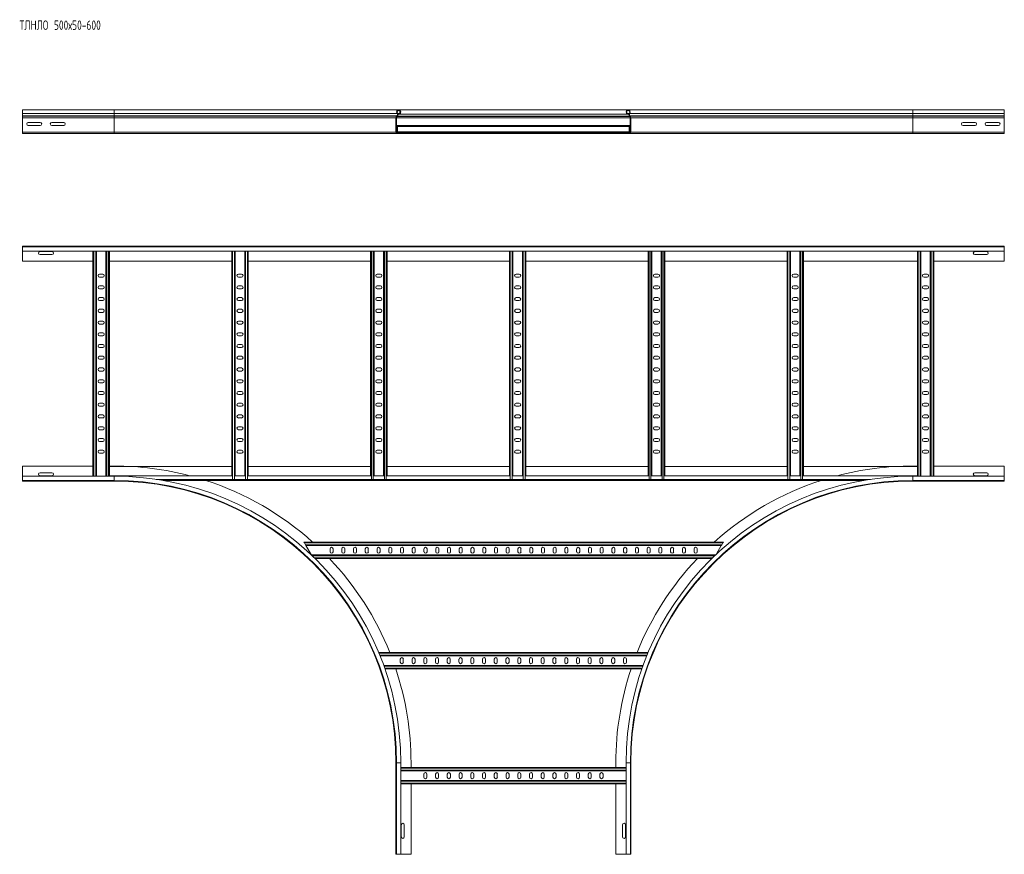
# Model space of a CAD drawing. Header units: millimetres. Extents: x -5 to 20346, y -6416 to 295.
# Tile 22 of 33: x 11953 to 14049, y -1696 to 82. Entities that reach past the tile are written whole.
import ezdxf

# ---------------------------------------------------------------- set-up
doc = ezdxf.new("R2010")
doc.units = ezdxf.units.MM
doc.styles.add('SLDTEXTSTYLE0', font='TXT', dxfattribs={"width": 0.7, "bigfont": 'bigfont'})

msp = doc.modelspace()

# ---------------------------------------------------------------- linework, layer by layer
at = {"color": 7, "linetype": 'Continuous', "lineweight": 15}
for p, q in [((12154.4, -110.3), (11959.4, -110.3)), ((11959.4, -110.3), (11959.4, -117.8)), ((11959.4, -117.8), (11959.4, -123.1)), ((11959.4, -123.1), (11959.4, -123.5)), ((11959.4, -123.5), (11959.4, -127.6)), ((12760.1, -110.3), (12154.4, -110.3)), ((12756.4, -123.1), (12756, -123.5)), ((12756.9, -124.3), (12757.3, -123.9)), ((12761.2, -118), (12758.1, -118)), ((12761.7, -119.1), (12758.5, -119.1)), ((13248.7, -110.3), (12760.1, -110.3)), ((12761.2, -118), (12761.7, -119.1)), ((12761.7, -119.1), (13247.1, -119.1)), ((13247.6, -118), (13247.1, -119.1)), ((13250.2, -119.1), (13247.1, -119.1)), ((13250.6, -118), (13247.6, -118)), ((13854.4, -110.3), (13248.7, -110.3)), ((13251.9, -124.3), (13251.5, -123.9)), ((13252.4, -123.1), (13252.7, -123.5)), ((14049.4, -110.3), (13854.4, -110.3)), ((14049.4, -110.3), (14049.4, -117.8)), ((14049.4, -117.8), (14049.4, -123.1)), ((14049.4, -123.1), (14049.4, -123.5)), ((14049.4, -123.5), (14049.4, -127.6)), ((11959.4, -127.6), (11959.4, -157.9)), ((11997.1, -137.1), (11971.6, -137.1)), ((11971.6, -143.6), (11997.1, -143.6)), ((12047.1, -137.1), (12021.6, -137.1)), ((12021.6, -143.6), (12047.1, -143.6)), ((12754.4, -127.6), (12754.4, -157.9)), ((12755.6, -157.9), (12755.6, -127.6)), ((12755.6, -143.7), (12757.9, -143.7)), ((12757.9, -143.7), (12757.9, -145.5)), ((12757.9, -143.7), (13250.9, -143.7)), ((12757.9, -145.5), (12757.9, -157.3)), ((13250.9, -143.7), (13253.2, -143.7)), ((13250.9, -143.7), (13250.9, -145.5)), ((13250.9, -145.5), (13250.9, -157.3)), ((13253.2, -157.9), (13253.2, -127.6)), ((13254.4, -127.6), (13254.4, -157.9)), ((13987.1, -137.1), (13961.6, -137.1)), ((13961.6, -143.6), (13987.1, -143.6)), ((14037.1, -137.1), (14011.6, -137.1)), ((14011.6, -143.6), (14037.1, -143.6)), ((14049.4, -127.6), (14049.4, -157.9)), ((11959.4, -157.9), (11959.4, -159.1)), ((11959.4, -157.9), (11959.4, -160.3)), ((12154.4, -160.3), (11959.4, -160.3)), ((12756.8, -160.3), (12154.4, -160.3)), ((12786.4, -159.1), (12756.8, -159.1)), ((12756.8, -160.3), (12786.4, -160.3)), ((12757.9, -157.3), (12757.9, -159.1)), ((12786.4, -159.1), (13222.4, -159.1)), ((12786.4, -160.3), (12786.4, -159.1)), ((12786.4, -160.3), (13222.4, -160.3)), ((13222.4, -159.1), (13252, -159.1)), ((13222.4, -160.3), (13222.4, -159.1)), ((13252, -160.3), (13222.4, -160.3)), ((13250.9, -157.3), (13250.9, -159.1)), ((13854.4, -160.3), (13252, -160.3)), ((13854.4, -160.3), (14049.4, -160.3)), ((14049.4, -157.9), (14049.4, -160.3)), ((11959.4, -400.8), (14049.4, -400.8)), ((11959.4, -401.9), (11959.4, -400.8)), ((14049.4, -401.9), (11959.4, -401.9)), ((11959.4, -411), (11959.4, -401.9)), ((11959.4, -411), (14049.4, -411)), ((11959.4, -411), (11959.4, -432.8)), ((12022.1, -412), (11996.6, -412)), ((11996.6, -418.5), (12022.1, -418.5)), ((12109.4, -411), (12109.4, -890.6)), ((12116.9, -411), (12116.9, -890.6)), ((12136.9, -411), (12136.9, -890.6)), ((12144.4, -411), (12144.4, -889.6)), ((12404.9, -411), (12404.9, -889.6)), ((12412.4, -411), (12412.4, -889.6)), ((12432.4, -411), (12432.4, -889.6)), ((12439.9, -411), (12439.9, -889.6)), ((12700.4, -411), (12700.4, -889.6)), ((12707.9, -411), (12707.9, -889.6)), ((12727.9, -411), (12727.9, -889.6)), ((12735.4, -411), (12735.4, -889.6)), ((12995.9, -411), (12995.9, -889.6)), ((13003.4, -411), (13003.4, -889.6)), ((13023.4, -411), (13023.4, -889.6)), ((13030.9, -411), (13030.9, -889.6)), ((13291.4, -411), (13291.4, -889.6)), ((13298.9, -411), (13298.9, -889.6)), ((13318.9, -411), (13318.9, -889.6)), ((13326.4, -411), (13326.4, -889.6)), ((13586.9, -411), (13586.9, -889.6)), ((13594.4, -411), (13594.4, -889.6)), ((13614.4, -411), (13614.4, -889.6)), ((13621.9, -411), (13621.9, -889.6)), ((13864.4, -411), (13864.4, -889.6)), ((13871.9, -411), (13871.9, -890.6)), ((13891.9, -411), (13891.9, -890.6)), ((13899.4, -411), (13899.4, -890.6)), ((14012.1, -412), (13986.6, -412)), ((13986.6, -418.5), (14012.1, -418.5)), ((14049.4, -401.9), (14049.4, -400.8)), ((14049.4, -411), (14049.4, -401.9)), ((14049.4, -411), (14049.4, -432.8)), ((11959.4, -432.8), (12109.4, -432.8)), ((12144.4, -432.8), (12404.9, -432.8)), ((12439.9, -432.8), (12700.4, -432.8)), ((12735.4, -432.8), (12995.9, -432.8)), ((13030.9, -432.8), (13291.4, -432.8)), ((13326.4, -432.8), (13586.9, -432.8)), ((13621.9, -432.8), (13864.4, -432.8)), ((13899.4, -432.8), (14049.4, -432.8)), ((12130.1, -460), (12123.6, -460)), ((12425.6, -460), (12419.1, -460)), ((12721.1, -460), (12714.6, -460)), ((13016.6, -460), (13010.1, -460)), ((13312.1, -460), (13305.6, -460)), ((13607.6, -460), (13601.1, -460)), ((13885.1, -460), (13878.6, -460)), ((12123.6, -466.5), (12130.1, -466.5)), ((12419.1, -466.5), (12425.6, -466.5)), ((12714.6, -466.5), (12721.1, -466.5)), ((13010.1, -466.5), (13016.6, -466.5)), ((13305.6, -466.5), (13312.1, -466.5)), ((13601.1, -466.5), (13607.6, -466.5)), ((13878.6, -466.5), (13885.1, -466.5)), ((12130.1, -485), (12123.6, -485)), ((12123.6, -491.5), (12130.1, -491.5)), ((12425.6, -485), (12419.1, -485)), ((12419.1, -491.5), (12425.6, -491.5)), ((12721.1, -485), (12714.6, -485)), ((12714.6, -491.5), (12721.1, -491.5)), ((13016.6, -485), (13010.1, -485)), ((13010.1, -491.5), (13016.6, -491.5)), ((13312.1, -485), (13305.6, -485)), ((13305.6, -491.5), (13312.1, -491.5)), ((13607.6, -485), (13601.1, -485)), ((13601.1, -491.5), (13607.6, -491.5)), ((13885.1, -485), (13878.6, -485)), ((13878.6, -491.5), (13885.1, -491.5)), ((12130.1, -510), (12123.6, -510)), ((12123.6, -516.5), (12130.1, -516.5)), ((12425.6, -510), (12419.1, -510)), ((12419.1, -516.5), (12425.6, -516.5)), ((12721.1, -510), (12714.6, -510)), ((12714.6, -516.5), (12721.1, -516.5)), ((13016.6, -510), (13010.1, -510)), ((13010.1, -516.5), (13016.6, -516.5)), ((13312.1, -510), (13305.6, -510)), ((13305.6, -516.5), (13312.1, -516.5)), ((13607.6, -510), (13601.1, -510)), ((13601.1, -516.5), (13607.6, -516.5)), ((13885.1, -510), (13878.6, -510)), ((13878.6, -516.5), (13885.1, -516.5)), ((12130.1, -535), (12123.6, -535)), ((12123.6, -541.5), (12130.1, -541.5)), ((12425.6, -535), (12419.1, -535)), ((12419.1, -541.5), (12425.6, -541.5)), ((12721.1, -535), (12714.6, -535)), ((12714.6, -541.5), (12721.1, -541.5)), ((13016.6, -535), (13010.1, -535)), ((13010.1, -541.5), (13016.6, -541.5)), ((13312.1, -535), (13305.6, -535)), ((13305.6, -541.5), (13312.1, -541.5)), ((13607.6, -535), (13601.1, -535)), ((13601.1, -541.5), (13607.6, -541.5)), ((13885.1, -535), (13878.6, -535)), ((13878.6, -541.5), (13885.1, -541.5)), ((12130.1, -560), (12123.6, -560)), ((12425.6, -560), (12419.1, -560)), ((12721.1, -560), (12714.6, -560)), ((13016.6, -560), (13010.1, -560)), ((13312.1, -560), (13305.6, -560)), ((13607.6, -560), (13601.1, -560)), ((13885.1, -560), (13878.6, -560)), ((12123.6, -566.5), (12130.1, -566.5)), ((12130.1, -585), (12123.6, -585)), ((12419.1, -566.5), (12425.6, -566.5)), ((12425.6, -585), (12419.1, -585)), ((12714.6, -566.5), (12721.1, -566.5)), ((12721.1, -585), (12714.6, -585)), ((13010.1, -566.5), (13016.6, -566.5)), ((13016.6, -585), (13010.1, -585)), ((13305.6, -566.5), (13312.1, -566.5)), ((13312.1, -585), (13305.6, -585)), ((13601.1, -566.5), (13607.6, -566.5)), ((13607.6, -585), (13601.1, -585)), ((13878.6, -566.5), (13885.1, -566.5)), ((13885.1, -585), (13878.6, -585)), ((12123.6, -591.5), (12130.1, -591.5)), ((12419.1, -591.5), (12425.6, -591.5)), ((12714.6, -591.5), (12721.1, -591.5)), ((13010.1, -591.5), (13016.6, -591.5)), ((13305.6, -591.5), (13312.1, -591.5)), ((13601.1, -591.5), (13607.6, -591.5)), ((13878.6, -591.5), (13885.1, -591.5)), ((12130.1, -610), (12123.6, -610)), ((12123.6, -616.5), (12130.1, -616.5)), ((12425.6, -610), (12419.1, -610)), ((12419.1, -616.5), (12425.6, -616.5)), ((12721.1, -610), (12714.6, -610)), ((12714.6, -616.5), (12721.1, -616.5)), ((13016.6, -610), (13010.1, -610)), ((13010.1, -616.5), (13016.6, -616.5)), ((13312.1, -610), (13305.6, -610)), ((13305.6, -616.5), (13312.1, -616.5)), ((13607.6, -610), (13601.1, -610)), ((13601.1, -616.5), (13607.6, -616.5)), ((13885.1, -610), (13878.6, -610)), ((13878.6, -616.5), (13885.1, -616.5)), ((12130.1, -635), (12123.6, -635)), ((12123.6, -641.5), (12130.1, -641.5)), ((12425.6, -635), (12419.1, -635)), ((12419.1, -641.5), (12425.6, -641.5)), ((12721.1, -635), (12714.6, -635)), ((12714.6, -641.5), (12721.1, -641.5)), ((13016.6, -635), (13010.1, -635)), ((13010.1, -641.5), (13016.6, -641.5)), ((13312.1, -635), (13305.6, -635)), ((13305.6, -641.5), (13312.1, -641.5)), ((13607.6, -635), (13601.1, -635)), ((13601.1, -641.5), (13607.6, -641.5)), ((13885.1, -635), (13878.6, -635)), ((13878.6, -641.5), (13885.1, -641.5)), ((12130.1, -660), (12123.6, -660)), ((12123.6, -666.5), (12130.1, -666.5)), ((12425.6, -660), (12419.1, -660)), ((12419.1, -666.5), (12425.6, -666.5)), ((12721.1, -660), (12714.6, -660)), ((12714.6, -666.5), (12721.1, -666.5)), ((13016.6, -660), (13010.1, -660)), ((13010.1, -666.5), (13016.6, -666.5)), ((13312.1, -660), (13305.6, -660)), ((13305.6, -666.5), (13312.1, -666.5)), ((13607.6, -660), (13601.1, -660)), ((13601.1, -666.5), (13607.6, -666.5)), ((13885.1, -660), (13878.6, -660)), ((13878.6, -666.5), (13885.1, -666.5)), ((12130.1, -685), (12123.6, -685)), ((12123.6, -691.5), (12130.1, -691.5)), ((12425.6, -685), (12419.1, -685)), ((12419.1, -691.5), (12425.6, -691.5)), ((12721.1, -685), (12714.6, -685)), ((12714.6, -691.5), (12721.1, -691.5)), ((13016.6, -685), (13010.1, -685)), ((13010.1, -691.5), (13016.6, -691.5)), ((13312.1, -685), (13305.6, -685)), ((13305.6, -691.5), (13312.1, -691.5)), ((13607.6, -685), (13601.1, -685)), ((13601.1, -691.5), (13607.6, -691.5)), ((13885.1, -685), (13878.6, -685)), ((13878.6, -691.5), (13885.1, -691.5)), ((12130.1, -710), (12123.6, -710)), ((12425.6, -710), (12419.1, -710)), ((12721.1, -710), (12714.6, -710)), ((13016.6, -710), (13010.1, -710)), ((13312.1, -710), (13305.6, -710)), ((13607.6, -710), (13601.1, -710)), ((13885.1, -710), (13878.6, -710)), ((12123.6, -716.5), (12130.1, -716.5)), ((12419.1, -716.5), (12425.6, -716.5)), ((12714.6, -716.5), (12721.1, -716.5)), ((13010.1, -716.5), (13016.6, -716.5)), ((13305.6, -716.5), (13312.1, -716.5)), ((13601.1, -716.5), (13607.6, -716.5)), ((13878.6, -716.5), (13885.1, -716.5)), ((12130.1, -735), (12123.6, -735)), ((12123.6, -741.5), (12130.1, -741.5)), ((12425.6, -735), (12419.1, -735)), ((12419.1, -741.5), (12425.6, -741.5)), ((12721.1, -735), (12714.6, -735)), ((12714.6, -741.5), (12721.1, -741.5)), ((13016.6, -735), (13010.1, -735)), ((13010.1, -741.5), (13016.6, -741.5)), ((13312.1, -735), (13305.6, -735)), ((13305.6, -741.5), (13312.1, -741.5)), ((13607.6, -735), (13601.1, -735)), ((13601.1, -741.5), (13607.6, -741.5)), ((13885.1, -735), (13878.6, -735)), ((13878.6, -741.5), (13885.1, -741.5)), ((12130.1, -760), (12123.6, -760)), ((12123.6, -766.5), (12130.1, -766.5)), ((12425.6, -760), (12419.1, -760)), ((12419.1, -766.5), (12425.6, -766.5)), ((12721.1, -760), (12714.6, -760)), ((12714.6, -766.5), (12721.1, -766.5)), ((13016.6, -760), (13010.1, -760)), ((13010.1, -766.5), (13016.6, -766.5)), ((13312.1, -760), (13305.6, -760)), ((13305.6, -766.5), (13312.1, -766.5)), ((13607.6, -760), (13601.1, -760)), ((13601.1, -766.5), (13607.6, -766.5)), ((13885.1, -760), (13878.6, -760)), ((13878.6, -766.5), (13885.1, -766.5)), ((12130.1, -785), (12123.6, -785)), ((12123.6, -791.5), (12130.1, -791.5)), ((12425.6, -785), (12419.1, -785)), ((12419.1, -791.5), (12425.6, -791.5)), ((12721.1, -785), (12714.6, -785)), ((12714.6, -791.5), (12721.1, -791.5)), ((13016.6, -785), (13010.1, -785)), ((13010.1, -791.5), (13016.6, -791.5)), ((13312.1, -785), (13305.6, -785)), ((13305.6, -791.5), (13312.1, -791.5)), ((13607.6, -785), (13601.1, -785)), ((13601.1, -791.5), (13607.6, -791.5)), ((13885.1, -785), (13878.6, -785)), ((13878.6, -791.5), (13885.1, -791.5)), ((12130.1, -810), (12123.6, -810)), ((12123.6, -816.5), (12130.1, -816.5)), ((12425.6, -810), (12419.1, -810)), ((12419.1, -816.5), (12425.6, -816.5)), ((12721.1, -810), (12714.6, -810)), ((12714.6, -816.5), (12721.1, -816.5)), ((13016.6, -810), (13010.1, -810)), ((13010.1, -816.5), (13016.6, -816.5)), ((13312.1, -810), (13305.6, -810)), ((13305.6, -816.5), (13312.1, -816.5)), ((13607.6, -810), (13601.1, -810)), ((13601.1, -816.5), (13607.6, -816.5)), ((13885.1, -810), (13878.6, -810)), ((13878.6, -816.5), (13885.1, -816.5)), ((12130.1, -835), (12123.6, -835)), ((12425.6, -835), (12419.1, -835)), ((12721.1, -835), (12714.6, -835)), ((13016.6, -835), (13010.1, -835)), ((13312.1, -835), (13305.6, -835)), ((13607.6, -835), (13601.1, -835)), ((13885.1, -835), (13878.6, -835)), ((12123.6, -841.5), (12130.1, -841.5)), ((12419.1, -841.5), (12425.6, -841.5)), ((12714.6, -841.5), (12721.1, -841.5)), ((13010.1, -841.5), (13016.6, -841.5)), ((13305.6, -841.5), (13312.1, -841.5)), ((13601.1, -841.5), (13607.6, -841.5)), ((13878.6, -841.5), (13885.1, -841.5)), ((12109.4, -868.8), (11959.4, -868.8)), ((11959.4, -868.8), (11959.4, -890.6)), ((12154.4, -868.8), (12144.4, -868.8)), ((12144.4, -869.6), (12404.9, -869.6)), ((12439.9, -869.6), (12700.4, -869.6)), ((12735.4, -869.6), (12995.9, -869.6)), ((13030.9, -869.6), (13291.4, -869.6)), ((13326.4, -869.6), (13586.9, -869.6)), ((13621.9, -869.6), (13864.4, -869.6)), ((13854.4, -868.8), (13864.4, -868.8)), ((13899.4, -868.8), (14049.4, -868.8)), ((14049.4, -868.8), (14049.4, -890.6)), ((12154.4, -890.6), (11959.4, -890.6)), ((11959.4, -890.6), (11959.4, -899.7)), ((11959.4, -899.7), (12154.4, -899.7)), ((11959.4, -899.7), (11959.4, -900.8)), ((12154.4, -900.8), (11959.4, -900.8)), ((12022.1, -883), (11996.6, -883)), ((11996.6, -889.5), (12022.1, -889.5)), ((12144.4, -890.6), (12144.4, -889.6)), ((12144.4, -889.6), (12405.3, -889.6)), ((12259, -899.6), (13749.8, -899.6)), ((12406.7, -897.3), (12405.3, -897.3)), ((12410.6, -897.3), (12406.7, -897.3)), ((12412, -897.3), (12410.6, -897.3)), ((12412, -889.6), (12432.8, -889.6)), ((12434.2, -897.3), (12432.8, -897.3)), ((12438.1, -897.3), (12434.2, -897.3)), ((12439.5, -897.3), (12438.1, -897.3)), ((12439.5, -889.6), (12700.8, -889.6)), ((12702.2, -897.3), (12700.8, -897.3)), ((12706.1, -897.3), (12702.2, -897.3)), ((12707.5, -897.3), (12706.1, -897.3)), ((12707.5, -889.6), (12728.3, -889.6)), ((12729.7, -897.3), (12728.3, -897.3)), ((12733.6, -897.3), (12729.7, -897.3)), ((12735, -897.3), (12733.6, -897.3)), ((12735, -889.6), (12996.3, -889.6)), ((12997.7, -897.3), (12996.3, -897.3)), ((13001.6, -897.3), (12997.7, -897.3)), ((13003, -897.3), (13001.6, -897.3)), ((13003, -889.6), (13023.8, -889.6)), ((13025.2, -897.3), (13023.8, -897.3)), ((13029.1, -897.3), (13025.2, -897.3)), ((13030.5, -897.3), (13029.1, -897.3)), ((13030.5, -889.6), (13291.8, -889.6)), ((13293.2, -897.3), (13291.8, -897.3)), ((13297.1, -897.3), (13293.2, -897.3)), ((13298.5, -897.3), (13297.1, -897.3)), ((13298.5, -889.6), (13319.3, -889.6)), ((13320.7, -897.3), (13319.3, -897.3)), ((13324.6, -897.3), (13320.7, -897.3)), ((13326, -897.3), (13324.6, -897.3)), ((13326, -889.6), (13587.3, -889.6)), ((13588.7, -897.3), (13587.3, -897.3)), ((13592.6, -897.3), (13588.7, -897.3)), ((13594, -897.3), (13592.6, -897.3)), ((13594, -889.6), (13614.8, -889.6)), ((13616.2, -897.3), (13614.8, -897.3)), ((13620.1, -897.3), (13616.2, -897.3)), ((13621.5, -897.3), (13620.1, -897.3)), ((13621.5, -889.6), (13864.4, -889.6)), ((14049.4, -890.6), (13854.4, -890.6)), ((13854.4, -899.7), (14049.4, -899.7)), ((13854.4, -900.8), (14049.4, -900.8)), ((13864.4, -890.6), (13864.4, -889.6)), ((14012.1, -883), (13986.6, -883)), ((13986.6, -889.5), (14012.1, -889.5)), ((14049.4, -890.6), (14049.4, -899.7)), ((14049.4, -899.7), (14049.4, -900.8)), ((12559.3, -1032.6), (12558.3, -1030.8)), ((12558.3, -1030.8), (13451.3, -1030.8)), ((12561.5, -1036.5), (12559.3, -1032.6)), ((12562.6, -1038.3), (12561.5, -1036.5)), ((12562.6, -1038.3), (13446.9, -1038.3)), ((12562.6, -1038.3), (12573.6, -1057.3)), ((12614, -1051.5), (12614, -1045)), ((12620.5, -1045), (12620.5, -1051.5)), ((12639, -1051.5), (12639, -1045)), ((12645.5, -1045), (12645.5, -1051.5)), ((12664, -1051.5), (12664, -1045)), ((12670.5, -1045), (12670.5, -1051.5)), ((12689, -1051.5), (12689, -1045)), ((12695.5, -1045), (12695.5, -1051.5)), ((12714, -1051.5), (12714, -1045)), ((12720.5, -1045), (12720.5, -1051.5)), ((12739, -1051.5), (12739, -1045)), ((12745.5, -1045), (12745.5, -1051.5)), ((12764, -1045), (12764, -1051.5)), ((12770.5, -1051.5), (12770.5, -1045)), ((12789, -1045), (12789, -1051.5)), ((12795.5, -1051.5), (12795.5, -1045)), ((12814, -1045), (12814, -1051.5)), ((12820.5, -1051.5), (12820.5, -1045)), ((12839, -1045), (12839, -1051.5)), ((12845.5, -1051.5), (12845.5, -1045)), ((12864, -1045), (12864, -1051.5)), ((12870.5, -1051.5), (12870.5, -1045)), ((12889, -1045), (12889, -1051.5)), ((12895.5, -1051.5), (12895.5, -1045)), ((12914, -1045), (12914, -1051.5)), ((12920.5, -1051.5), (12920.5, -1045)), ((12939, -1045), (12939, -1051.5)), ((12945.5, -1051.5), (12945.5, -1045)), ((12964, -1045), (12964, -1051.5)), ((12970.5, -1051.5), (12970.5, -1045)), ((12989, -1045), (12989, -1051.5)), ((12995.5, -1051.5), (12995.5, -1045)), ((13014, -1045), (13014, -1051.5)), ((13020.5, -1051.5), (13020.5, -1045)), ((13039, -1045), (13039, -1051.5)), ((13045.5, -1051.5), (13045.5, -1045)), ((13064, -1045), (13064, -1051.5)), ((13070.5, -1051.5), (13070.5, -1045)), ((13089, -1045), (13089, -1051.5)), ((13095.5, -1051.5), (13095.5, -1045)), ((13114, -1045), (13114, -1051.5)), ((13120.5, -1051.5), (13120.5, -1045)), ((13139, -1045), (13139, -1051.5)), ((13145.5, -1051.5), (13145.5, -1045)), ((13164, -1045), (13164, -1051.5)), ((13170.5, -1051.5), (13170.5, -1045)), ((13189, -1045), (13189, -1051.5)), ((13195.5, -1051.5), (13195.5, -1045)), ((13214, -1045), (13214, -1051.5)), ((13220.5, -1051.5), (13220.5, -1045)), ((13239, -1045), (13239, -1051.5)), ((13245.5, -1051.5), (13245.5, -1045)), ((13264, -1051.5), (13264, -1045)), ((13270.5, -1045), (13270.5, -1051.5)), ((13289, -1051.5), (13289, -1045)), ((13295.5, -1045), (13295.5, -1051.5)), ((13314, -1051.5), (13314, -1045)), ((13320.5, -1045), (13320.5, -1051.5)), ((13339, -1051.5), (13339, -1045)), ((13345.5, -1045), (13345.5, -1051.5)), ((13364, -1051.5), (13364, -1045)), ((13370.5, -1045), (13370.5, -1051.5)), ((13389, -1051.5), (13389, -1045)), ((13395.5, -1045), (13395.5, -1051.5)), ((13436.8, -1055.8), (13446.9, -1038.3)), ((13448, -1036.5), (13446.9, -1038.3)), ((13450.2, -1032.6), (13448, -1036.5)), ((13451.3, -1030.8), (13450.2, -1032.6)), ((12574.6, -1058.3), (13434.2, -1058.3)), ((12582.4, -1065.8), (13426.4, -1065.8)), ((12717.6, -1265.8), (13291.2, -1265.8)), ((12720.6, -1273.3), (13288.2, -1273.3)), ((12728.3, -1293.3), (13280.5, -1293.3)), ((12763.5, -1280), (12763.5, -1286.5)), ((12770, -1286.5), (12770, -1280)), ((12788.5, -1280), (12788.5, -1286.5)), ((12795, -1286.5), (12795, -1280)), ((12813.5, -1280), (12813.5, -1286.5)), ((12820, -1286.5), (12820, -1280)), ((12838.5, -1280), (12838.5, -1286.5)), ((12845, -1286.5), (12845, -1280)), ((12863.5, -1280), (12863.5, -1286.5)), ((12870, -1286.5), (12870, -1280)), ((12888.5, -1280), (12888.5, -1286.5)), ((12895, -1286.5), (12895, -1280)), ((12913.5, -1280), (12913.5, -1286.5)), ((12920, -1286.5), (12920, -1280)), ((12938.5, -1280), (12938.5, -1286.5)), ((12945, -1286.5), (12945, -1280)), ((12963.5, -1280), (12963.5, -1286.5)), ((12970, -1286.5), (12970, -1280)), ((12988.5, -1280), (12988.5, -1286.5)), ((12995, -1286.5), (12995, -1280)), ((13013.5, -1280), (13013.5, -1286.5)), ((13020, -1286.5), (13020, -1280)), ((13038.5, -1280), (13038.5, -1286.5)), ((13045, -1286.5), (13045, -1280)), ((13063.5, -1280), (13063.5, -1286.5)), ((13070, -1286.5), (13070, -1280)), ((13088.5, -1280), (13088.5, -1286.5)), ((13095, -1286.5), (13095, -1280)), ((13113.5, -1280), (13113.5, -1286.5)), ((13120, -1286.5), (13120, -1280)), ((13138.5, -1280), (13138.5, -1286.5)), ((13145, -1286.5), (13145, -1280)), ((13163.5, -1280), (13163.5, -1286.5)), ((13170, -1286.5), (13170, -1280)), ((13188.5, -1280), (13188.5, -1286.5)), ((13195, -1286.5), (13195, -1280)), ((13213.5, -1280), (13213.5, -1286.5)), ((13220, -1286.5), (13220, -1280)), ((13238.5, -1280), (13238.5, -1286.5)), ((13245, -1286.5), (13245, -1280)), ((12730.9, -1300.8), (13277.9, -1300.8)), ((12754.4, -1500.8), (12754.4, -1695.8)), ((12755.5, -1500.8), (12755.5, -1695.8)), ((12764.6, -1695.8), (12764.6, -1500.8)), ((12786.4, -1500.8), (12786.4, -1510.8)), ((13222.4, -1500.8), (13222.4, -1510.8)), ((13244.2, -1500.8), (13244.2, -1695.8)), ((13253.3, -1695.8), (13253.3, -1500.8)), ((13254.4, -1500.8), (13254.4, -1695.8)), ((12764.6, -1510.8), (13244.2, -1510.8)), ((12764.6, -1518.3), (13244.2, -1518.3)), ((12813.6, -1525), (12813.6, -1531.5)), ((12820.1, -1531.5), (12820.1, -1525)), ((12838.6, -1525), (12838.6, -1531.5)), ((12845.1, -1531.5), (12845.1, -1525)), ((12863.6, -1525), (12863.6, -1531.5)), ((12870.1, -1531.5), (12870.1, -1525)), ((12888.6, -1525), (12888.6, -1531.5)), ((12895.1, -1531.5), (12895.1, -1525)), ((12913.6, -1525), (12913.6, -1531.5)), ((12920.1, -1531.5), (12920.1, -1525)), ((12938.6, -1525), (12938.6, -1531.5)), ((12945.1, -1531.5), (12945.1, -1525)), ((12963.6, -1525), (12963.6, -1531.5)), ((12970.1, -1531.5), (12970.1, -1525)), ((12988.6, -1525), (12988.6, -1531.5)), ((12995.1, -1531.5), (12995.1, -1525)), ((13013.6, -1525), (13013.6, -1531.5)), ((13020.1, -1531.5), (13020.1, -1525)), ((13038.6, -1525), (13038.6, -1531.5)), ((13045.1, -1531.5), (13045.1, -1525)), ((13063.6, -1525), (13063.6, -1531.5)), ((13070.1, -1531.5), (13070.1, -1525)), ((13088.6, -1525), (13088.6, -1531.5)), ((13095.1, -1531.5), (13095.1, -1525)), ((13113.6, -1525), (13113.6, -1531.5)), ((13120.1, -1531.5), (13120.1, -1525)), ((13138.6, -1525), (13138.6, -1531.5)), ((13145.1, -1531.5), (13145.1, -1525)), ((13163.6, -1525), (13163.6, -1531.5)), ((13170.1, -1531.5), (13170.1, -1525)), ((13188.6, -1525), (13188.6, -1531.5)), ((13195.1, -1531.5), (13195.1, -1525)), ((12764.6, -1538.3), (13244.2, -1538.3)), ((12764.6, -1545.8), (13244.2, -1545.8)), ((12786.4, -1545.8), (12786.4, -1695.8)), ((13222.4, -1545.8), (13222.4, -1695.8)), ((12765.6, -1633), (12765.6, -1658.5)), ((12772.1, -1658.5), (12772.1, -1633)), ((13236.6, -1633), (13236.6, -1658.5)), ((13243.1, -1658.5), (13243.1, -1633)), ((12755.5, -1695.8), (12754.4, -1695.8)), ((12764.6, -1695.8), (12755.5, -1695.8)), ((12786.4, -1695.8), (12764.6, -1695.8)), ((13222.4, -1695.8), (13244.2, -1695.8)), ((13244.2, -1695.8), (13253.3, -1695.8)), ((13253.3, -1695.8), (13254.4, -1695.8))]:
    msp.add_line(p, q, dxfattribs=at)
at = {"color": 8, "linetype": 'Continuous', "lineweight": 0}
for p, q in [((12154.4, -117.8), (11959.4, -117.8)), ((12154.4, -123.1), (11959.4, -123.1)), ((12154.4, -123.5), (11959.4, -123.5)), ((12154.4, -110.3), (12154.4, -117.8)), ((12756.6, -117.8), (12154.4, -117.8)), ((12154.4, -117.8), (12154.4, -123.1)), ((12756.4, -123.1), (12154.4, -123.1)), ((12154.4, -123.1), (12154.4, -123.5)), ((12154.4, -123.5), (12154.4, -127.6)), ((12756, -123.5), (12154.4, -123.5)), ((12756.9, -124.3), (13251.9, -124.3)), ((12757.3, -123.9), (13251.5, -123.9)), ((13854.4, -117.8), (13252.2, -117.8)), ((13854.4, -123.1), (13252.4, -123.1)), ((13854.4, -123.5), (13252.7, -123.5)), ((13854.4, -110.3), (13854.4, -117.8)), ((13854.4, -117.8), (13854.4, -123.1)), ((13854.4, -117.8), (14049.4, -117.8)), ((13854.4, -123.1), (13854.4, -123.5)), ((13854.4, -123.1), (14049.4, -123.1)), ((13854.4, -123.5), (13854.4, -127.6)), ((13854.4, -123.5), (14049.4, -123.5)), ((12154.4, -127.6), (11959.4, -127.6)), ((12754.4, -127.6), (12154.4, -127.6)), ((12154.4, -127.6), (12154.4, -157.9)), ((12755.6, -127.6), (13253.2, -127.6)), ((12755.6, -145.5), (12757.9, -145.5)), ((12757.9, -145.5), (13250.9, -145.5)), ((13250.9, -145.5), (13253.2, -145.5)), ((13854.4, -127.6), (13254.4, -127.6)), ((13854.4, -127.6), (13854.4, -157.9)), ((13854.4, -127.6), (14049.4, -127.6)), ((12154.4, -157.9), (11959.4, -157.9)), ((12754.4, -157.9), (12154.4, -157.9)), ((12154.4, -157.9), (12154.4, -160.3)), ((12755.6, -157.3), (12757.9, -157.3)), ((12757.9, -157.3), (13250.9, -157.3)), ((13250.9, -157.3), (13253.2, -157.3)), ((13854.4, -157.9), (13254.4, -157.9)), ((13854.4, -157.9), (13854.4, -160.3)), ((13854.4, -157.9), (14049.4, -157.9)), ((12111.2, -411), (12111.2, -890.6)), ((12115.1, -411), (12115.1, -890.6)), ((12138.7, -411), (12138.7, -890.6)), ((12142.6, -411), (12142.6, -890.6)), ((12406.7, -411), (12406.7, -897.3)), ((12410.6, -411), (12410.6, -897.3)), ((12434.2, -411), (12434.2, -897.3)), ((12438.1, -411), (12438.1, -897.3)), ((12702.2, -411), (12702.2, -897.3)), ((12706.1, -411), (12706.1, -897.3)), ((12729.7, -411), (12729.7, -897.3)), ((12733.6, -411), (12733.6, -897.3)), ((12997.7, -411), (12997.7, -897.3)), ((13001.6, -411), (13001.6, -897.3)), ((13025.2, -411), (13025.2, -897.3)), ((13029.1, -411), (13029.1, -897.3)), ((13293.2, -411), (13293.2, -897.3)), ((13297.1, -411), (13297.1, -897.3)), ((13320.7, -411), (13320.7, -897.3)), ((13324.6, -411), (13324.6, -897.3)), ((13588.7, -411), (13588.7, -897.3)), ((13592.6, -411), (13592.6, -897.3)), ((13616.2, -411), (13616.2, -897.3)), ((13620.1, -411), (13620.1, -897.3)), ((13866.2, -411), (13866.2, -890.6)), ((13870.1, -411), (13870.1, -890.6)), ((13893.7, -411), (13893.7, -890.6)), ((13897.6, -411), (13897.6, -890.6)), ((12154.4, -890.6), (12154.4, -899.7)), ((12154.4, -899.7), (12154.4, -900.8)), ((12244.1, -897.2), (12405.3, -897.2)), ((12412, -897.2), (12432.8, -897.2)), ((12439.5, -897.2), (12700.8, -897.2)), ((12707.5, -897.2), (12728.3, -897.2)), ((12735, -897.2), (12996.3, -897.2)), ((13003, -897.2), (13023.8, -897.2)), ((13030.5, -897.2), (13291.8, -897.2)), ((13298.5, -897.2), (13319.3, -897.2)), ((13326, -897.2), (13587.3, -897.2)), ((13594, -897.2), (13614.8, -897.2)), ((13621.5, -897.2), (13764.7, -897.2)), ((13854.4, -890.6), (13854.4, -899.7)), ((13854.4, -899.7), (13854.4, -900.8)), ((12559.3, -1032.6), (13450.2, -1032.6)), ((12561.5, -1036.5), (13448, -1036.5)), ((12576.5, -1060.1), (13432.3, -1060.1)), ((12580.5, -1064), (13428.3, -1064)), ((12718.3, -1267.6), (13290.5, -1267.6)), ((12719.9, -1271.5), (13288.9, -1271.5)), ((12728.9, -1295.1), (13279.9, -1295.1)), ((12730.3, -1299), (13278.5, -1299)), ((12755.5, -1500.8), (12754.4, -1500.8)), ((12764.6, -1500.8), (12755.5, -1500.8)), ((13244.2, -1500.8), (13253.3, -1500.8)), ((13253.3, -1500.8), (13254.4, -1500.8)), ((12764.6, -1512.6), (13244.2, -1512.6)), ((12764.6, -1516.5), (13244.2, -1516.5)), ((12764.6, -1540.1), (13244.2, -1540.1)), ((12764.6, -1544), (13244.2, -1544))]:
    msp.add_line(p, q, dxfattribs=at)
at = {"color": 7, "linetype": 'Continuous', "lineweight": 15}
for centre, radius, start, end in [((12760.4, -127.6), 6, 136.4649, 180), ((12760.1, -114.9), 4.55, 290.35, 219.6816), ((12760.4, -127.6), 4.8, 136.4649, 180), ((12753.5, -120.3), 4, 316.4649, 39.6816), ((12760.1, -114.9), 3.35, 290.35, 219.6816), ((12753.5, -120.3), 5.2, 316.4649, 39.6816), ((13248.7, -114.9), 4.55, 320.3184, 249.65), ((13248.7, -114.9), 3.35, 320.3184, 249.65), ((13255.3, -120.3), 5.2, 140.3184, 223.5351), ((13255.3, -120.3), 4, 140.3184, 223.5351), ((13248.4, -127.6), 4.8, 0, 43.5351), ((13248.4, -127.6), 6, 0, 43.5351), ((11971.6, -140.3), 3.25, 90, 270), ((11997.1, -140.3), 3.25, 270, 90), ((12021.6, -140.3), 3.25, 90, 270), ((12047.1, -140.3), 3.25, 270, 90), ((13961.6, -140.3), 3.25, 90, 270), ((13987.1, -140.3), 3.25, 270, 90), ((14011.6, -140.3), 3.25, 90, 270), ((14037.1, -140.3), 3.25, 270, 90), ((12756.8, -157.9), 2.4, 180, 270), ((12756.8, -157.9), 1.2, 180, 270), ((13252, -157.9), 2.4, 270, 0), ((13252, -157.9), 1.2, 270, 0), ((11996.6, -415.3), 3.25, 90, 270), ((12022.1, -415.3), 3.25, 270, 90), ((13986.6, -415.3), 3.25, 90, 270), ((14012.1, -415.3), 3.25, 270, 90), ((12123.6, -463.3), 3.25, 90, 270), ((12130.1, -463.3), 3.25, 270, 90), ((12419.1, -463.3), 3.25, 90, 270), ((12425.6, -463.3), 3.25, 270, 90), ((12714.6, -463.3), 3.25, 90, 270), ((12721.1, -463.3), 3.25, 270, 90), ((13010.1, -463.3), 3.25, 90, 270), ((13016.6, -463.3), 3.25, 270, 90), ((13305.6, -463.3), 3.25, 90, 270), ((13312.1, -463.3), 3.25, 270, 90), ((13601.1, -463.3), 3.25, 90, 270), ((13607.6, -463.3), 3.25, 270, 90), ((13878.6, -463.3), 3.25, 90, 270), ((13885.1, -463.3), 3.25, 270, 90), ((12123.6, -488.3), 3.25, 90, 270), ((12130.1, -488.3), 3.25, 270, 90), ((12419.1, -488.3), 3.25, 90, 270), ((12425.6, -488.3), 3.25, 270, 90), ((12714.6, -488.3), 3.25, 90, 270), ((12721.1, -488.3), 3.25, 270, 90), ((13010.1, -488.3), 3.25, 90, 270), ((13016.6, -488.3), 3.25, 270, 90), ((13305.6, -488.3), 3.25, 90, 270), ((13312.1, -488.3), 3.25, 270, 90), ((13601.1, -488.3), 3.25, 90, 270), ((13607.6, -488.3), 3.25, 270, 90), ((13878.6, -488.3), 3.25, 90, 270), ((13885.1, -488.3), 3.25, 270, 90), ((12123.6, -513.3), 3.25, 90, 270), ((12130.1, -513.3), 3.25, 270, 90), ((12419.1, -513.3), 3.25, 90, 270), ((12425.6, -513.3), 3.25, 270, 90), ((12714.6, -513.3), 3.25, 90, 270), ((12721.1, -513.3), 3.25, 270, 90), ((13010.1, -513.3), 3.25, 90, 270), ((13016.6, -513.3), 3.25, 270, 90), ((13305.6, -513.3), 3.25, 90, 270), ((13312.1, -513.3), 3.25, 270, 90), ((13601.1, -513.3), 3.25, 90, 270), ((13607.6, -513.3), 3.25, 270, 90), ((13878.6, -513.3), 3.25, 90, 270), ((13885.1, -513.3), 3.25, 270, 90), ((12123.6, -538.3), 3.25, 90, 270), ((12130.1, -538.3), 3.25, 270, 90), ((12419.1, -538.3), 3.25, 90, 270), ((12425.6, -538.3), 3.25, 270, 90), ((12714.6, -538.3), 3.25, 90, 270), ((12721.1, -538.3), 3.25, 270, 90), ((13010.1, -538.3), 3.25, 90, 270), ((13016.6, -538.3), 3.25, 270, 90), ((13305.6, -538.3), 3.25, 90, 270), ((13312.1, -538.3), 3.25, 270, 90), ((13601.1, -538.3), 3.25, 90, 270), ((13607.6, -538.3), 3.25, 270, 90), ((13878.6, -538.3), 3.25, 90, 270), ((13885.1, -538.3), 3.25, 270, 90), ((12123.6, -563.3), 3.25, 90, 270), ((12130.1, -563.3), 3.25, 270, 90), ((12419.1, -563.3), 3.25, 90, 270), ((12425.6, -563.3), 3.25, 270, 90), ((12714.6, -563.3), 3.25, 90, 270), ((12721.1, -563.3), 3.25, 270, 90), ((13010.1, -563.3), 3.25, 90, 270), ((13016.6, -563.3), 3.25, 270, 90), ((13305.6, -563.3), 3.25, 90, 270), ((13312.1, -563.3), 3.25, 270, 90), ((13601.1, -563.3), 3.25, 90, 270), ((13607.6, -563.3), 3.25, 270, 90), ((13878.6, -563.3), 3.25, 90, 270), ((13885.1, -563.3), 3.25, 270, 90), ((12123.6, -588.3), 3.25, 90, 270), ((12130.1, -588.3), 3.25, 270, 90), ((12419.1, -588.3), 3.25, 90, 270), ((12425.6, -588.3), 3.25, 270, 90), ((12714.6, -588.3), 3.25, 90, 270), ((12721.1, -588.3), 3.25, 270, 90), ((13010.1, -588.3), 3.25, 90, 270), ((13016.6, -588.3), 3.25, 270, 90), ((13305.6, -588.3), 3.25, 90, 270), ((13312.1, -588.3), 3.25, 270, 90), ((13601.1, -588.3), 3.25, 90, 270), ((13607.6, -588.3), 3.25, 270, 90), ((13878.6, -588.3), 3.25, 90, 270), ((13885.1, -588.3), 3.25, 270, 90), ((12123.6, -613.3), 3.25, 90, 270), ((12130.1, -613.3), 3.25, 270, 90), ((12419.1, -613.3), 3.25, 90, 270), ((12425.6, -613.3), 3.25, 270, 90), ((12714.6, -613.3), 3.25, 90, 270), ((12721.1, -613.3), 3.25, 270, 90), ((13010.1, -613.3), 3.25, 90, 270), ((13016.6, -613.3), 3.25, 270, 90), ((13305.6, -613.3), 3.25, 90, 270), ((13312.1, -613.3), 3.25, 270, 90), ((13601.1, -613.3), 3.25, 90, 270), ((13607.6, -613.3), 3.25, 270, 90), ((13878.6, -613.3), 3.25, 90, 270), ((13885.1, -613.3), 3.25, 270, 90), ((12123.6, -638.3), 3.25, 90, 270), ((12130.1, -638.3), 3.25, 270, 90), ((12419.1, -638.3), 3.25, 90, 270), ((12425.6, -638.3), 3.25, 270, 90), ((12714.6, -638.3), 3.25, 90, 270), ((12721.1, -638.3), 3.25, 270, 90), ((13010.1, -638.3), 3.25, 90, 270), ((13016.6, -638.3), 3.25, 270, 90), ((13305.6, -638.3), 3.25, 90, 270), ((13312.1, -638.3), 3.25, 270, 90), ((13601.1, -638.3), 3.25, 90, 270), ((13607.6, -638.3), 3.25, 270, 90), ((13878.6, -638.3), 3.25, 90, 270), ((13885.1, -638.3), 3.25, 270, 90), ((12123.6, -663.3), 3.25, 90, 270), ((12130.1, -663.3), 3.25, 270, 90), ((12419.1, -663.3), 3.25, 90, 270), ((12425.6, -663.3), 3.25, 270, 90), ((12714.6, -663.3), 3.25, 90, 270), ((12721.1, -663.3), 3.25, 270, 90), ((13010.1, -663.3), 3.25, 90, 270), ((13016.6, -663.3), 3.25, 270, 90), ((13305.6, -663.3), 3.25, 90, 270), ((13312.1, -663.3), 3.25, 270, 90), ((13601.1, -663.3), 3.25, 90, 270), ((13607.6, -663.3), 3.25, 270, 90), ((13878.6, -663.3), 3.25, 90, 270), ((13885.1, -663.3), 3.25, 270, 90), ((12123.6, -688.3), 3.25, 90, 270), ((12130.1, -688.3), 3.25, 270, 90), ((12419.1, -688.3), 3.25, 90, 270), ((12425.6, -688.3), 3.25, 270, 90), ((12714.6, -688.3), 3.25, 90, 270), ((12721.1, -688.3), 3.25, 270, 90), ((13010.1, -688.3), 3.25, 90, 270), ((13016.6, -688.3), 3.25, 270, 90), ((13305.6, -688.3), 3.25, 90, 270), ((13312.1, -688.3), 3.25, 270, 90), ((13601.1, -688.3), 3.25, 90, 270), ((13607.6, -688.3), 3.25, 270, 90), ((13878.6, -688.3), 3.25, 90, 270), ((13885.1, -688.3), 3.25, 270, 90), ((12123.6, -713.3), 3.25, 90, 270), ((12130.1, -713.3), 3.25, 270, 90), ((12419.1, -713.3), 3.25, 90, 270), ((12425.6, -713.3), 3.25, 270, 90), ((12714.6, -713.3), 3.25, 90, 270), ((12721.1, -713.3), 3.25, 270, 90), ((13010.1, -713.3), 3.25, 90, 270), ((13016.6, -713.3), 3.25, 270, 90), ((13305.6, -713.3), 3.25, 90, 270), ((13312.1, -713.3), 3.25, 270, 90), ((13601.1, -713.3), 3.25, 90, 270), ((13607.6, -713.3), 3.25, 270, 90), ((13878.6, -713.3), 3.25, 90, 270), ((13885.1, -713.3), 3.25, 270, 90), ((12123.6, -738.3), 3.25, 90, 270), ((12130.1, -738.3), 3.25, 270, 90), ((12419.1, -738.3), 3.25, 90, 270), ((12425.6, -738.3), 3.25, 270, 90), ((12714.6, -738.3), 3.25, 90, 270), ((12721.1, -738.3), 3.25, 270, 90), ((13010.1, -738.3), 3.25, 90, 270), ((13016.6, -738.3), 3.25, 270, 90), ((13305.6, -738.3), 3.25, 90, 270), ((13312.1, -738.3), 3.25, 270, 90), ((13601.1, -738.3), 3.25, 90, 270), ((13607.6, -738.3), 3.25, 270, 90), ((13878.6, -738.3), 3.25, 90, 270), ((13885.1, -738.3), 3.25, 270, 90), ((12123.6, -763.3), 3.25, 90, 270), ((12130.1, -763.3), 3.25, 270, 90), ((12419.1, -763.3), 3.25, 90, 270), ((12425.6, -763.3), 3.25, 270, 90), ((12714.6, -763.3), 3.25, 90, 270), ((12721.1, -763.3), 3.25, 270, 90), ((13010.1, -763.3), 3.25, 90, 270), ((13016.6, -763.3), 3.25, 270, 90), ((13305.6, -763.3), 3.25, 90, 270), ((13312.1, -763.3), 3.25, 270, 90), ((13601.1, -763.3), 3.25, 90, 270), ((13607.6, -763.3), 3.25, 270, 90), ((13878.6, -763.3), 3.25, 90, 270), ((13885.1, -763.3), 3.25, 270, 90), ((12123.6, -788.3), 3.25, 90, 270), ((12130.1, -788.3), 3.25, 270, 90), ((12419.1, -788.3), 3.25, 90, 270), ((12425.6, -788.3), 3.25, 270, 90), ((12714.6, -788.3), 3.25, 90, 270), ((12721.1, -788.3), 3.25, 270, 90), ((13010.1, -788.3), 3.25, 90, 270), ((13016.6, -788.3), 3.25, 270, 90), ((13305.6, -788.3), 3.25, 90, 270), ((13312.1, -788.3), 3.25, 270, 90), ((13601.1, -788.3), 3.25, 90, 270), ((13607.6, -788.3), 3.25, 270, 90), ((13878.6, -788.3), 3.25, 90, 270), ((13885.1, -788.3), 3.25, 270, 90), ((12123.6, -813.3), 3.25, 90, 270), ((12130.1, -813.3), 3.25, 270, 90), ((12419.1, -813.3), 3.25, 90, 270), ((12425.6, -813.3), 3.25, 270, 90), ((12714.6, -813.3), 3.25, 90, 270), ((12721.1, -813.3), 3.25, 270, 90), ((13010.1, -813.3), 3.25, 90, 270), ((13016.6, -813.3), 3.25, 270, 90), ((13305.6, -813.3), 3.25, 90, 270), ((13312.1, -813.3), 3.25, 270, 90), ((13601.1, -813.3), 3.25, 90, 270), ((13607.6, -813.3), 3.25, 270, 90), ((13878.6, -813.3), 3.25, 90, 270), ((13885.1, -813.3), 3.25, 270, 90), ((12123.6, -838.3), 3.25, 90, 270), ((12130.1, -838.3), 3.25, 270, 90), ((12419.1, -838.3), 3.25, 90, 270), ((12425.6, -838.3), 3.25, 270, 90), ((12714.6, -838.3), 3.25, 90, 270), ((12721.1, -838.3), 3.25, 270, 90), ((13010.1, -838.3), 3.25, 90, 270), ((13016.6, -838.3), 3.25, 270, 90), ((13305.6, -838.3), 3.25, 90, 270), ((13312.1, -838.3), 3.25, 270, 90), ((13601.1, -838.3), 3.25, 90, 270), ((13607.6, -838.3), 3.25, 270, 90), ((13878.6, -838.3), 3.25, 90, 270), ((13885.1, -838.3), 3.25, 270, 90), ((12154.4, -1500.8), 632, 75.2596, 90), ((13854.4, -1500.8), 632, 90, 104.7404), ((11996.6, -886.3), 3.25, 90, 270), ((12022.1, -886.3), 3.25, 270, 90), ((12154.4, -1500.8), 610.2, 0, 90), ((12154.4, -1500.8), 601.1, 0, 90), ((12154.4, -1500.8), 600, 0, 90), ((12154.4, -1500.8), 632, 48.0451, 72.0388), ((13854.4, -1500.8), 610.2, 90, 180), ((13854.4, -1500.8), 601.1, 90, 180), ((13854.4, -1500.8), 600, 90, 180), ((13854.4, -1500.8), 632, 107.9612, 131.9549), ((13986.6, -886.3), 3.25, 90, 270), ((14012.1, -886.3), 3.25, 270, 90), ((12617.3, -1045), 3.25, 0, 180), ((12642.3, -1045), 3.25, 0, 180), ((12667.3, -1045), 3.25, 0, 180), ((12692.3, -1045), 3.25, 0, 180), ((12717.3, -1045), 3.25, 0, 180), ((12742.3, -1045), 3.25, 0, 180), ((12767.3, -1045), 3.25, 0, 180), ((12792.3, -1045), 3.25, 0, 180), ((12817.3, -1045), 3.25, 0, 180), ((12842.3, -1045), 3.25, 0, 180), ((12867.3, -1045), 3.25, 0, 180), ((12892.3, -1045), 3.25, 0, 180), ((12917.3, -1045), 3.25, 0, 180), ((12942.3, -1045), 3.25, 0, 180), ((12967.3, -1045), 3.25, 0, 180), ((12992.3, -1045), 3.25, 0, 180), ((13017.3, -1045), 3.25, 0, 180), ((13042.3, -1045), 3.25, 0, 180), ((13067.3, -1045), 3.25, 0, 180), ((13092.3, -1045), 3.25, 0, 180), ((13117.3, -1045), 3.25, 0, 180), ((13142.3, -1045), 3.25, 0, 180), ((13167.3, -1045), 3.25, 0, 180), ((13192.3, -1045), 3.25, 0, 180), ((13217.3, -1045), 3.25, 0, 180), ((13242.3, -1045), 3.25, 0, 180), ((13267.3, -1045), 3.25, 0, 180), ((13292.3, -1045), 3.25, 0, 180), ((13317.3, -1045), 3.25, 0, 180), ((13342.3, -1045), 3.25, 0, 180), ((13367.3, -1045), 3.25, 0, 180), ((13392.3, -1045), 3.25, 0, 180), ((12154.4, -1500.8), 632, 21.8289, 43.495), ((12617.3, -1051.5), 3.25, 180, 0), ((12642.3, -1051.5), 3.25, 180, 0), ((12667.3, -1051.5), 3.25, 180, 0), ((12692.3, -1051.5), 3.25, 180, 0), ((12717.3, -1051.5), 3.25, 180, 0), ((12742.3, -1051.5), 3.25, 180, 0), ((12767.3, -1051.5), 3.25, 180, 0), ((12792.3, -1051.5), 3.25, 180, 0), ((12817.3, -1051.5), 3.25, 180, 0), ((12842.3, -1051.5), 3.25, 180, 0), ((12867.3, -1051.5), 3.25, 180, 0), ((12892.3, -1051.5), 3.25, 180, 0), ((12917.3, -1051.5), 3.25, 180, 0), ((12942.3, -1051.5), 3.25, 180, 0), ((12967.3, -1051.5), 3.25, 180, 0), ((12992.3, -1051.5), 3.25, 180, 0), ((13017.3, -1051.5), 3.25, 180, 0), ((13042.3, -1051.5), 3.25, 180, 0), ((13067.3, -1051.5), 3.25, 180, 0), ((13092.3, -1051.5), 3.25, 180, 0), ((13117.3, -1051.5), 3.25, 180, 0), ((13142.3, -1051.5), 3.25, 180, 0), ((13167.3, -1051.5), 3.25, 180, 0), ((13192.3, -1051.5), 3.25, 180, 0), ((13217.3, -1051.5), 3.25, 180, 0), ((13242.3, -1051.5), 3.25, 180, 0), ((13267.3, -1051.5), 3.25, 180, 0), ((13854.4, -1500.8), 632, 136.505, 158.1711), ((13292.3, -1051.5), 3.25, 180, 0), ((13317.3, -1051.5), 3.25, 180, 0), ((13342.3, -1051.5), 3.25, 180, 0), ((13367.3, -1051.5), 3.25, 180, 0), ((13392.3, -1051.5), 3.25, 180, 0), ((12766.8, -1280), 3.25, 0, 180), ((12791.8, -1280), 3.25, 0, 180), ((12816.8, -1280), 3.25, 0, 180), ((12841.8, -1280), 3.25, 0, 180), ((12866.8, -1280), 3.25, 0, 180), ((12891.8, -1280), 3.25, 0, 180), ((12916.8, -1280), 3.25, 0, 180), ((12941.8, -1280), 3.25, 0, 180), ((12966.8, -1280), 3.25, 0, 180), ((12991.8, -1280), 3.25, 0, 180), ((13016.8, -1280), 3.25, 0, 180), ((13041.8, -1280), 3.25, 0, 180), ((13066.8, -1280), 3.25, 0, 180), ((13091.8, -1280), 3.25, 0, 180), ((13116.8, -1280), 3.25, 0, 180), ((13141.8, -1280), 3.25, 0, 180), ((13166.8, -1280), 3.25, 0, 180), ((13191.8, -1280), 3.25, 0, 180), ((13216.8, -1280), 3.25, 0, 180), ((13241.8, -1280), 3.25, 0, 180), ((12766.8, -1286.5), 3.25, 180, 0), ((12791.8, -1286.5), 3.25, 180, 0), ((12816.8, -1286.5), 3.25, 180, 0), ((12841.8, -1286.5), 3.25, 180, 0), ((12866.8, -1286.5), 3.25, 180, 0), ((12891.8, -1286.5), 3.25, 180, 0), ((12916.8, -1286.5), 3.25, 180, 0), ((12941.8, -1286.5), 3.25, 180, 0), ((12966.8, -1286.5), 3.25, 180, 0), ((12991.8, -1286.5), 3.25, 180, 0), ((13016.8, -1286.5), 3.25, 180, 0), ((13041.8, -1286.5), 3.25, 180, 0), ((13066.8, -1286.5), 3.25, 180, 0), ((13091.8, -1286.5), 3.25, 180, 0), ((13116.8, -1286.5), 3.25, 180, 0), ((13141.8, -1286.5), 3.25, 180, 0), ((13166.8, -1286.5), 3.25, 180, 0), ((13191.8, -1286.5), 3.25, 180, 0), ((13216.8, -1286.5), 3.25, 180, 0), ((13241.8, -1286.5), 3.25, 180, 0), ((12154.4, -1500.8), 632, 0, 18.4487), ((13854.4, -1500.8), 632, 161.5513, 180), ((12816.9, -1525), 3.25, 0, 180), ((12841.9, -1525), 3.25, 0, 180), ((12866.9, -1525), 3.25, 0, 180), ((12891.9, -1525), 3.25, 0, 180), ((12916.9, -1525), 3.25, 0, 180), ((12941.9, -1525), 3.25, 0, 180), ((12966.9, -1525), 3.25, 0, 180), ((12991.9, -1525), 3.25, 0, 180), ((13016.9, -1525), 3.25, 0, 180), ((13041.9, -1525), 3.25, 0, 180), ((13066.9, -1525), 3.25, 0, 180), ((13091.9, -1525), 3.25, 0, 180), ((13116.9, -1525), 3.25, 0, 180), ((13141.9, -1525), 3.25, 0, 180), ((13166.9, -1525), 3.25, 0, 180), ((13191.9, -1525), 3.25, 0, 180), ((12816.9, -1531.5), 3.25, 180, 0), ((12841.9, -1531.5), 3.25, 180, 0), ((12866.9, -1531.5), 3.25, 180, 0), ((12891.9, -1531.5), 3.25, 180, 0), ((12916.9, -1531.5), 3.25, 180, 0), ((12941.9, -1531.5), 3.25, 180, 0), ((12966.9, -1531.5), 3.25, 180, 0), ((12991.9, -1531.5), 3.25, 180, 0), ((13016.9, -1531.5), 3.25, 180, 0), ((13041.9, -1531.5), 3.25, 180, 0), ((13066.9, -1531.5), 3.25, 180, 0), ((13091.9, -1531.5), 3.25, 180, 0), ((13116.9, -1531.5), 3.25, 180, 0), ((13141.9, -1531.5), 3.25, 180, 0), ((13166.9, -1531.5), 3.25, 180, 0), ((13191.9, -1531.5), 3.25, 180, 0), ((12768.9, -1633), 3.25, 0, 180), ((13239.9, -1633), 3.25, 360, 180), ((12768.9, -1658.5), 3.25, 180, 0), ((13239.9, -1658.5), 3.25, 180, 0)]:
    msp.add_arc(centre, radius, start, end, dxfattribs=at)

# ---------------------------------------------------------------- texts
at = {"color": 7, "linetype": 'Continuous', "lineweight": 0, "insert": (11952.9, 80.1), "char_height": 20, "attachment_point": 1, "style": 'SLDTEXTSTYLE0'}
msp.add_mtext('\\M+18453\\M+1844C\\M+1844E\\M+1844C\\M+1844F 500\\M+1848750-600', dxfattribs=at)

doc.saveas('drawing.dxf')
